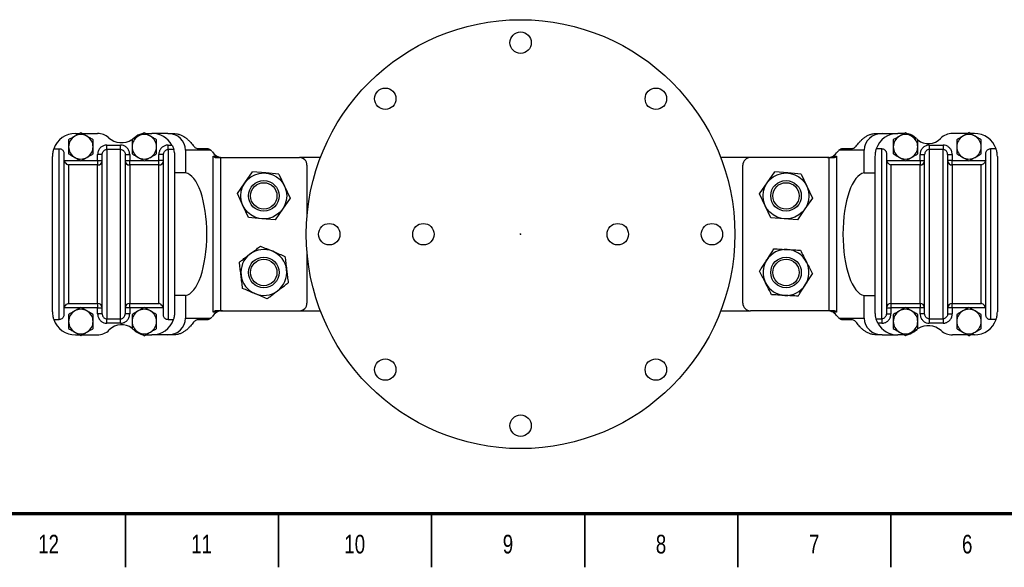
# Model space of a CAD drawing. Header units: millimetres. Extents: x 2 to 838, y 2 to 592.
# Tile 2 of 9: x 236 to 558, y 2 to 181. Entities that reach past the tile are written whole.
import ezdxf

# ---------------------------------------------------------------- set-up
doc = ezdxf.new("R2010")
doc.units = ezdxf.units.MM
doc.header["$PDSIZE"] = -1
doc.styles.add('SLDTEXTSTYLE0', font='TXT', dxfattribs={"width": 0.75})

msp = doc.modelspace()

# ---------------------------------------------------------------- linework, layer by layer
at = {"color": 7, "linetype": 'Continuous', "lineweight": 25}
for p, q in [((254.14, 144.12), (255.49, 144.12)), ((256.35, 144.12), (261.35, 144.12)), ((273.42, 142.72), (272.82, 142.25)), ((277.08, 144.12), (279.14, 144.12)), ((284.29, 144.12), (279.14, 144.12)), ((284.29, 144.12), (286.11, 144.12)), ((515.83, 144.12), (517.65, 144.12)), ((517.65, 144.12), (522.8, 144.12)), ((524.8, 144.12), (522.8, 144.12)), ((545.59, 144.12), (540.66, 144.12)), ((547.8, 144.12), (546.45, 144.12)), ((247.07, 139.12), (248.89, 139.12)), ((248.89, 83.35), (248.89, 139.12)), ((264.39, 138.85), (264.39, 140.31)), ((264.39, 140.31), (268.89, 140.31)), ((264.39, 138.85), (264.39, 83.61)), ((268.89, 138.85), (264.39, 138.85)), ((268.89, 138.85), (268.89, 140.31)), ((268.89, 83.61), (268.89, 138.85)), ((284.39, 138.85), (284.39, 140.31)), ((284.39, 140.31), (285.67, 140.31)), ((284.39, 138.85), (284.39, 83.35)), ((286.3, 138.85), (284.39, 138.85)), ((290.14, 138.62), (290.14, 131.23)), ((298.4, 138.62), (290.14, 138.62)), ((293.91, 139.23), (297.08, 139.23)), ((511.8, 138.62), (503.54, 138.62)), ((504.86, 139.23), (508.03, 139.23)), ((511.8, 131.23), (511.8, 138.62)), ((517.55, 139.12), (515.73, 139.12)), ((517.55, 83.61), (517.55, 139.12)), ((533.05, 140.31), (533.05, 138.85)), ((533.05, 140.31), (537.55, 140.31)), ((537.55, 138.85), (533.05, 138.85)), ((533.05, 138.85), (533.05, 83.61)), ((537.55, 140.31), (537.55, 138.85)), ((537.55, 83.61), (537.55, 138.85)), ((553.05, 139.12), (553.05, 83.35)), ((554.87, 139.12), (553.05, 139.12)), ((246.64, 85.85), (246.64, 136.62)), ((250.39, 137.58), (250.39, 84.88)), ((250.44, 135.25), (255.71, 135.25)), ((256.12, 135.25), (261.39, 135.25)), ((262.89, 137.2), (261.39, 137.2)), ((261.39, 135.25), (261.39, 137.2)), ((261.39, 135.25), (262.89, 135.25)), ((261.39, 135.25), (261.39, 133.82)), ((262.89, 85.27), (262.89, 137.2)), ((270.39, 137.2), (270.39, 85.27)), ((270.39, 137.2), (271.89, 137.2)), ((270.39, 135.25), (271.89, 135.25)), ((271.89, 137.2), (271.89, 135.25)), ((271.89, 133.82), (271.89, 135.25)), ((271.89, 135.25), (276.43, 135.25)), ((276.84, 135.25), (281.39, 135.25)), ((282.89, 137.2), (281.39, 137.2)), ((281.39, 135.25), (281.39, 137.2)), ((281.39, 133.82), (281.39, 135.25)), ((282.89, 135.25), (281.39, 135.25)), ((282.89, 84.88), (282.89, 137.2)), ((286.64, 85.85), (286.64, 136.62)), ((299.19, 136.73), (300.3, 136.73)), ((299.19, 85.73), (299.19, 136.73)), ((300.17, 136.23), (301.54, 136.23)), ((301.54, 136.23), (301.54, 86.23)), ((301.54, 136.23), (327.29, 136.23)), ((500.4, 136.23), (474.65, 136.23)), ((500.4, 86.23), (500.4, 136.23)), ((500.4, 136.23), (501.77, 136.23)), ((501.64, 136.73), (502.75, 136.73)), ((502.75, 136.73), (502.75, 85.73)), ((515.3, 136.62), (515.3, 85.85)), ((519.05, 137.58), (519.05, 85.27)), ((519.11, 135.25), (525.1, 135.25)), ((525.51, 135.25), (530.05, 135.25)), ((530.05, 137.2), (531.55, 137.2)), ((530.05, 135.25), (530.05, 137.2)), ((530.05, 135.25), (531.55, 135.25)), ((530.05, 135.25), (530.05, 133.82)), ((531.55, 85.27), (531.55, 137.2)), ((539.05, 137.2), (539.05, 85.27)), ((539.05, 137.2), (540.55, 137.2)), ((540.55, 135.25), (539.05, 135.25)), ((540.55, 137.2), (540.55, 135.25)), ((540.55, 133.82), (540.55, 135.25)), ((540.55, 135.25), (545.82, 135.25)), ((546.23, 135.25), (551.5, 135.25)), ((551.55, 84.88), (551.55, 137.58)), ((555.3, 136.62), (555.3, 85.85)), ((251.89, 133.82), (251.89, 88.65)), ((261.39, 133.82), (251.89, 133.82)), ((261.39, 88.65), (261.39, 133.82)), ((271.89, 133.82), (271.89, 88.65)), ((281.39, 133.82), (271.89, 133.82)), ((281.39, 88.65), (281.39, 133.82)), ((329.79, 133.73), (329.79, 116.9)), ((472.15, 88.73), (472.15, 133.73)), ((520.55, 133.82), (520.55, 88.65)), ((530.05, 133.82), (520.55, 133.82)), ((530.05, 88.65), (530.05, 133.82)), ((540.55, 133.82), (540.55, 88.65)), ((550.05, 133.82), (540.55, 133.82)), ((550.05, 88.65), (550.05, 133.82)), ((290.14, 131.23), (286.64, 131.23)), ((309.53, 128.03), (312.01, 131.58)), ((316.33, 131.2), (312.01, 131.58)), ((320.64, 130.83), (316.33, 131.2)), ((320.64, 130.83), (322.47, 126.91)), ((480.09, 128), (482.56, 131.56)), ((486.87, 131.21), (482.56, 131.56)), ((491.19, 130.85), (486.87, 131.21)), ((491.19, 130.85), (493.04, 126.94)), ((511.8, 131.23), (515.3, 131.23)), ((307.05, 124.48), (309.53, 128.03)), ((322.47, 126.91), (324.31, 122.98)), ((477.63, 124.44), (480.09, 128)), ((493.04, 126.94), (494.89, 123.02)), ((308.88, 120.56), (307.05, 124.48)), ((324.31, 122.98), (321.83, 119.43)), ((479.48, 120.53), (477.63, 124.44)), ((494.89, 123.02), (492.43, 119.46)), ((310.72, 116.63), (308.88, 120.56)), ((321.83, 119.43), (319.34, 115.89)), ((481.33, 116.61), (479.48, 120.53)), ((492.43, 119.46), (489.96, 115.9)), ((315.03, 116.26), (310.72, 116.63)), ((319.34, 115.89), (315.03, 116.26)), ((485.65, 116.26), (481.33, 116.61)), ((489.96, 115.9), (485.65, 116.26)), ((329.79, 105.57), (329.79, 88.73)), ((290.14, 91.23), (286.64, 91.23)), ((290.14, 91.23), (290.14, 83.85)), ((511.8, 83.85), (511.8, 91.23)), ((511.8, 91.23), (515.3, 91.23)), ((255.71, 87.22), (250.44, 87.22)), ((251.89, 88.65), (261.39, 88.65)), ((261.39, 87.22), (256.12, 87.22)), ((261.39, 88.65), (261.39, 87.22)), ((261.39, 85.27), (261.39, 87.22)), ((261.39, 87.22), (262.89, 87.22)), ((271.89, 87.22), (270.39, 87.22)), ((271.89, 88.65), (281.39, 88.65)), ((271.89, 87.22), (271.89, 88.65)), ((271.89, 87.22), (271.89, 85.27)), ((276.43, 87.22), (271.89, 87.22)), ((282.83, 87.22), (276.84, 87.22)), ((519.05, 87.22), (520.55, 87.22)), ((520.55, 88.65), (530.05, 88.65)), ((520.55, 88.65), (520.55, 87.22)), ((520.55, 87.22), (520.55, 85.27)), ((525.1, 87.22), (520.55, 87.22)), ((530.05, 87.22), (525.51, 87.22)), ((530.05, 88.65), (530.05, 87.22)), ((530.05, 85.27), (530.05, 87.22)), ((531.55, 87.22), (530.05, 87.22)), ((540.55, 87.22), (539.05, 87.22)), ((540.55, 88.65), (550.05, 88.65)), ((540.55, 87.22), (540.55, 88.65)), ((540.55, 87.22), (540.55, 85.27)), ((545.82, 87.22), (540.55, 87.22)), ((551.5, 87.22), (546.23, 87.22)), ((262.89, 85.27), (261.39, 85.27)), ((271.89, 85.27), (270.39, 85.27)), ((290.14, 83.85), (298.4, 83.85)), ((300.3, 85.73), (299.19, 85.73)), ((301.54, 86.23), (300.17, 86.23)), ((301.54, 86.23), (327.29, 86.23)), ((500.4, 86.23), (474.65, 86.23)), ((501.77, 86.23), (500.4, 86.23)), ((502.75, 85.73), (501.64, 85.73)), ((503.54, 83.85), (511.8, 83.85)), ((519.05, 85.27), (520.55, 85.27)), ((531.55, 85.27), (530.05, 85.27)), ((539.05, 85.27), (540.55, 85.27)), ((247.07, 83.35), (248.89, 83.35)), ((264.39, 83.61), (268.89, 83.61)), ((264.39, 82.16), (264.39, 83.61)), ((268.89, 82.16), (264.39, 82.16)), ((268.89, 82.16), (268.89, 83.61)), ((284.39, 83.35), (286.21, 83.35)), ((297.08, 83.23), (293.91, 83.23)), ((508.03, 83.23), (504.86, 83.23)), ((515.64, 83.61), (517.55, 83.61)), ((517.55, 82.16), (516.27, 82.16)), ((517.55, 83.61), (517.55, 82.16)), ((533.05, 83.61), (537.55, 83.61)), ((533.05, 83.61), (533.05, 82.16)), ((537.55, 82.16), (533.05, 82.16)), ((537.55, 83.61), (537.55, 82.16)), ((554.87, 83.35), (553.05, 83.35)), ((254.14, 78.35), (255.49, 78.35)), ((256.35, 78.35), (261.28, 78.35)), ((277.14, 78.35), (279.14, 78.35)), ((284.29, 78.35), (279.14, 78.35)), ((286.11, 78.35), (284.29, 78.35)), ((517.65, 78.35), (515.83, 78.35)), ((517.65, 78.35), (522.8, 78.35)), ((524.86, 78.35), (522.8, 78.35)), ((528.52, 79.74), (529.05, 80.16)), ((545.59, 78.35), (540.59, 78.35)), ((547.8, 78.35), (546.45, 78.35))]:
    msp.add_line(p, q, dxfattribs=at)
at = {"color": 7, "linetype": 'Continuous'}
for q in [(399.26, 111.23), (399.56, 111.38)]:
    msp.add_line((399.56, 111.23), q, dxfattribs=at)
at = {"color": 7, "linetype": 'Continuous', "lineweight": 70}
msp.add_line((821, 20), (20, 20), dxfattribs=at)
at = {"color": 7, "linetype": 'Continuous', "lineweight": 35}
for p, q in [((270.5, 20), (270.5, 2.5)), ((320.5, 20), (320.5, 2.5)), ((370.5, 20), (370.5, 2.5)), ((420.5, 2.5), (420.5, 20)), ((420.5, 20), (420.5, 2.5)), ((470.5, 20), (470.5, 2.5)), ((520.5, 20), (520.5, 2.5))]:
    msp.add_line(p, q, dxfattribs=at)
at = {"color": 7, "linetype": 'Continuous', "lineweight": 25}
for centre, radius in [((399.56, 111.23), 70), ((399.56, 173.73), 3.5), ((355.36, 155.43), 3.5), ((443.75, 155.43), 3.5), ((315.68, 123.73), 7.5), ((315.68, 123.73), 5), ((486.26, 123.73), 7.5), ((486.26, 123.73), 5), ((315.68, 123.73), 4.31), ((486.26, 123.73), 4.31), ((337.06, 111.23), 3.5), ((367.81, 111.23), 3.5), ((431.31, 111.23), 3.5), ((462.06, 111.23), 3.5), ((315.68, 98.73), 5), ((315.68, 98.73), 4.31), ((486.26, 98.73), 5), ((486.26, 98.73), 4.31), ((355.36, 67.04), 3.5), ((443.75, 67.04), 3.5), ((399.56, 48.73), 3.5)]:
    msp.add_circle(centre, radius, dxfattribs=at)
for centre, radius, start, end in [((254.14, 136.62), 7.5, 90, 160.5288), ((255.92, 139.75), 4, 120, 180), ((255.92, 139.75), 4, 60, 120), ((255.92, 139.75), 4, 0, 60), ((261.35, 138.62), 5.5, 48.2752, 90), ((269.21, 147.44), 6.32, 228.2752, 302.4001), ((276.64, 139.75), 4, 120, 180), ((277.08, 138.62), 5.5, 103.4509, 131.7248), ((276.64, 139.75), 4, 60, 120), ((276.64, 139.75), 4, 0, 60), ((279.14, 136.62), 7.5, 29.4402, 90), ((522.8, 136.62), 7.5, 90, 160.5288), ((525.3, 139.75), 4, 120, 180), ((525.3, 139.75), 4, 60, 120), ((524.8, 138.62), 5.5, 44.504, 75.5243), ((525.3, 139.75), 4, 0, 60), ((532.73, 146.41), 5.62, 232.0386, 315.496), ((540.66, 138.62), 5.5, 90, 135.496), ((546.02, 139.75), 4, 120, 180), ((546.02, 139.75), 4, 60, 120), ((547.8, 136.62), 7.5, 19.4712, 90), ((546.02, 139.75), 4, 0, 60), ((255.92, 139.75), 4, 180, 240), ((255.92, 139.75), 4, 300, 0), ((276.64, 139.75), 4, 180, 240), ((276.64, 139.75), 4, 300, 0), ((525.3, 139.75), 4, 180, 240), ((525.3, 139.75), 4, 300, 0), ((546.02, 139.75), 4, 180, 240), ((546.02, 139.75), 4, 300, 0), ((255.92, 139.75), 4, 240, 300), ((261.42, 135.28), 1.47, 268.6986, 358.6366), ((271.86, 135.28), 1.47, 181.3634, 271.3014), ((276.64, 139.75), 4, 240, 300), ((281.42, 135.28), 1.47, 268.6986, 358.6366), ((327.29, 133.73), 2.5, 0, 90), ((474.65, 133.73), 2.5, 90, 180), ((525.3, 139.75), 4, 240, 300), ((530.08, 135.28), 1.47, 268.6986, 358.6366), ((540.52, 135.28), 1.47, 181.3634, 271.3014), ((546.02, 139.75), 4, 240, 300), ((315.68, 98.73), 7.5, 67.1131, 127.1131), ((486.26, 98.73), 7.5, 86.9733, 146.9733), ((486.26, 98.73), 7.5, 26.9733, 86.9733), ((315.68, 98.73), 7.5, 127.1131, 187.1131), ((315.68, 98.73), 7.5, 7.1131, 67.1131), ((486.26, 98.73), 7.5, 146.9733, 206.9733), ((486.26, 98.73), 7.5, 326.9733, 26.9733), ((315.68, 98.73), 7.5, 187.1131, 247.1131), ((315.68, 98.73), 7.5, 307.1131, 7.1131), ((486.26, 98.73), 7.5, 206.9733, 266.9733), ((486.26, 98.73), 7.5, 266.9733, 326.9733), ((315.68, 98.73), 7.5, 247.1131, 307.1131), ((261.42, 87.18), 1.47, 1.3634, 91.3014), ((271.86, 87.18), 1.47, 88.6986, 178.6366), ((327.29, 88.73), 2.5, 270, 0), ((474.65, 88.73), 2.5, 180, 270), ((520.52, 87.18), 1.47, 88.6986, 178.6366), ((530.08, 87.18), 1.47, 1.3634, 91.3014), ((540.52, 87.18), 1.47, 88.6986, 178.6366), ((255.92, 82.72), 4, 120, 180), ((255.92, 82.72), 4, 60, 120), ((255.92, 82.72), 4, 0, 60), ((276.64, 82.72), 4, 120, 180), ((276.64, 82.72), 4, 60, 120), ((276.64, 82.72), 4, 0, 60), ((525.3, 82.72), 4, 120, 180), ((525.3, 82.72), 4, 60, 120), ((525.3, 82.72), 4, 0, 60), ((546.02, 82.72), 4, 120, 180), ((546.02, 82.72), 4, 60, 120), ((546.02, 82.72), 4, 0, 60), ((254.14, 85.85), 7.5, 199.4712, 270), ((255.92, 82.72), 4, 180, 240), ((255.92, 82.72), 4, 300, 0), ((269.21, 76.05), 5.62, 52.0386, 135.496), ((276.64, 82.72), 4, 180, 240), ((276.64, 82.72), 4, 300, 0), ((279.14, 85.85), 7.5, 270, 340.5288), ((522.8, 85.85), 7.5, 209.4402, 270), ((525.3, 82.72), 4, 180, 240), ((525.3, 82.72), 4, 300, 0), ((532.73, 75.03), 6.32, 48.2752, 121.6027), ((546.02, 82.72), 4, 180, 240), ((547.8, 85.85), 7.5, 270, 340.5288), ((546.02, 82.72), 4, 300, 0), ((255.92, 82.72), 4, 240, 300), ((261.28, 83.85), 5.5, 270, 315.496), ((277.14, 83.85), 5.5, 224.504, 255.5243), ((276.64, 82.72), 4, 240, 300), ((525.3, 82.72), 4, 240, 300), ((524.86, 83.85), 5.5, 283.4509, 311.7248), ((540.59, 83.85), 5.5, 228.2752, 270), ((546.02, 82.72), 4, 240, 300)]:
    msp.add_arc(centre, radius, start, end, dxfattribs=at)
for centre, major_axis, ratio, start_param, end_param in [((284.29, 138.62), (-5.85, 0), 0.939693, 3.141593, 4.712389), ((517.65, 138.62), (-5.85, 0), 0.939693, 4.712389, 6.283185), ((297.11, 128.73), (0, 10.5), 0.36397, 5.837757, 5.939745), ((504.83, 128.73), (0, 10.5), 0.36397, 0.34344, 0.445428), ((301.98, 156.71), (0, 20.5), 0.36397, 2.696165, 2.914837), ((499.96, 156.71), (0, 20.5), 0.36397, 3.368348, 3.587021), ((289.78, 111.23), (0, 20.02), 0.36397, 3.191551, 6.233227), ((512.16, 111.23), (0, 20.02), 0.36397, 0.049958, 3.091634), ((284.29, 83.85), (5.85, 0), 0.939693, 4.712389, 6.283185), ((297.11, 93.73), (0, 10.5), 0.36397, 3.485033, 3.587021), ((301.98, 65.76), (0, 20.5), 0.36397, 0.226756, 0.445428), ((499.96, 65.76), (0, 20.5), 0.36397, 5.837757, 6.056429), ((504.83, 93.73), (0, 10.5), 0.36397, 2.696165, 2.798153), ((517.65, 83.85), (5.85, 0), 0.939693, 3.141593, 4.712389)]:
    msp.add_ellipse(centre, major_axis=major_axis, ratio=ratio, start_param=start_param, end_param=end_param, dxfattribs=at)
for points, knots in [([(253.92, 143.21), (253.87, 143.19), (253.51, 142.98), (252.83, 142.59), (252.22, 142.24), (251.92, 142.06)], [0, 0, 0, 0, 0.070086, 0.530782, 1, 1, 1, 1]), ([(251.92, 142.06), (251.92, 141.92), (251.92, 141.16), (251.92, 140.38), (251.92, 139.75)], [0, 0, 0, 0, 0.188696, 1, 1, 1, 1]), ([(255.92, 144.37), (255.59, 144.18), (254.94, 143.8), (254.26, 143.41), (253.92, 143.21)], [0, 0, 0, 0, 0.495458, 1, 1, 1, 1]), ([(257.92, 143.21), (257.87, 143.24), (257.51, 143.45), (256.83, 143.84), (256.22, 144.19), (255.92, 144.37)], [0, 0, 0, 0, 0.070086, 0.530782, 1, 1, 1, 1]), ([(259.92, 142.06), (259.59, 142.25), (258.94, 142.62), (258.26, 143.02), (257.92, 143.21)], [0, 0, 0, 0, 0.495458, 1, 1, 1, 1]), ([(259.92, 139.75), (259.92, 140.38), (259.92, 141.16), (259.92, 141.92), (259.92, 142.06)], [0, 0, 0, 0, 0.811304, 1, 1, 1, 1]), ([(274.64, 143.21), (274.59, 143.19), (274.23, 142.98), (273.56, 142.59), (272.95, 142.24), (272.64, 142.06)], [0, 0, 0, 0, 0.070086, 0.530782, 1, 1, 1, 1]), ([(272.64, 142.06), (272.64, 141.92), (272.64, 141.16), (272.64, 140.38), (272.64, 139.75)], [0, 0, 0, 0, 0.188696, 1, 1, 1, 1]), ([(276.64, 144.37), (276.31, 144.18), (275.66, 143.8), (274.98, 143.41), (274.64, 143.21)], [0, 0, 0, 0, 0.495458, 1, 1, 1, 1]), ([(278.64, 143.21), (278.59, 143.24), (278.23, 143.45), (277.56, 143.84), (276.95, 144.19), (276.64, 144.37)], [0, 0, 0, 0, 0.070086, 0.530782, 1, 1, 1, 1]), ([(280.64, 142.06), (280.31, 142.25), (279.66, 142.62), (278.98, 143.02), (278.64, 143.21)], [0, 0, 0, 0, 0.495458, 1, 1, 1, 1]), ([(280.64, 139.75), (280.64, 140.38), (280.64, 141.16), (280.64, 141.92), (280.64, 142.06)], [0, 0, 0, 0, 0.811304, 1, 1, 1, 1]), ([(286.11, 144.12), (286.46, 144.1), (287.16, 144.07), (288.19, 143.79), (289.17, 143.37), (290.06, 142.8), (290.85, 142.14), (291.53, 141.44), (292.1, 140.77), (292.58, 140.18), (293.01, 139.7), (293.45, 139.32), (293.74, 139.26), (293.91, 139.23)], [0, 0, 0, 0, 0.086999, 0.176552, 0.263541, 0.353013, 0.440478, 0.53059, 0.616135, 0.704131, 0.790272, 0.878822, 1, 1, 1, 1]), ([(508.03, 139.23), (508.15, 139.25), (508.39, 139.28), (508.78, 139.56), (509.2, 139.99), (509.66, 140.55), (510.21, 141.21), (510.85, 141.91), (511.6, 142.58), (512.43, 143.17), (513.37, 143.65), (514.5, 144.03), (515.35, 144.09), (515.83, 144.12)], [0, 0, 0, 0, 0.086999, 0.176552, 0.263541, 0.353013, 0.440478, 0.53059, 0.616135, 0.704131, 0.790272, 0.878822, 1, 1, 1, 1]), ([(523.3, 143.21), (523.25, 143.19), (522.89, 142.98), (522.22, 142.59), (521.61, 142.24), (521.3, 142.06)], [0, 0, 0, 0, 0.070086, 0.530782, 1, 1, 1, 1]), ([(521.3, 142.06), (521.3, 141.92), (521.3, 141.16), (521.3, 140.38), (521.3, 139.75)], [0, 0, 0, 0, 0.188696, 1, 1, 1, 1]), ([(525.3, 144.37), (524.98, 144.18), (524.32, 143.8), (523.64, 143.41), (523.3, 143.21)], [0, 0, 0, 0, 0.495458, 1, 1, 1, 1]), ([(527.3, 143.21), (527.25, 143.24), (526.89, 143.45), (526.22, 143.84), (525.61, 144.19), (525.3, 144.37)], [0, 0, 0, 0, 0.070086, 0.530782, 1, 1, 1, 1]), ([(529.3, 142.06), (528.98, 142.25), (528.32, 142.62), (527.64, 143.02), (527.3, 143.21)], [0, 0, 0, 0, 0.495458, 1, 1, 1, 1]), ([(529.3, 139.75), (529.3, 140.38), (529.3, 141.16), (529.3, 141.92), (529.3, 142.06)], [0, 0, 0, 0, 0.811304, 1, 1, 1, 1]), ([(544.02, 143.21), (543.98, 143.19), (543.62, 142.98), (542.94, 142.59), (542.33, 142.24), (542.02, 142.06)], [0, 0, 0, 0, 0.070086, 0.530782, 1, 1, 1, 1]), ([(542.02, 142.06), (542.02, 141.92), (542.02, 141.16), (542.02, 140.38), (542.02, 139.75)], [0, 0, 0, 0, 0.188696, 1, 1, 1, 1]), ([(546.02, 144.37), (545.7, 144.18), (545.04, 143.8), (544.37, 143.41), (544.02, 143.21)], [0, 0, 0, 0, 0.495458, 1, 1, 1, 1]), ([(548.02, 143.21), (547.98, 143.24), (547.62, 143.45), (546.94, 143.84), (546.33, 144.19), (546.02, 144.37)], [0, 0, 0, 0, 0.070086, 0.530782, 1, 1, 1, 1]), ([(550.02, 142.06), (549.7, 142.25), (549.04, 142.62), (548.37, 143.02), (548.02, 143.21)], [0, 0, 0, 0, 0.495458, 1, 1, 1, 1]), ([(550.02, 139.75), (550.02, 140.38), (550.02, 141.16), (550.02, 141.92), (550.02, 142.06)], [0, 0, 0, 0, 0.811304, 1, 1, 1, 1]), ([(247.07, 139.12), (246.96, 138.82), (246.75, 138.22), (246.68, 137.16), (246.64, 136.62)], [0, 0, 0, 0, 0.495578, 1, 1, 1, 1]), ([(248.89, 139.12), (249.05, 139.1), (249.39, 139.07), (249.83, 138.81), (250.17, 138.44), (250.36, 138), (250.38, 137.71), (250.39, 137.58)], [0, 0, 0, 0, 0.208506, 0.416943, 0.627374, 0.842317, 1, 1, 1, 1]), ([(251.92, 139.75), (251.92, 139.58), (251.92, 138.8), (251.92, 138.04), (251.92, 137.44)], [0, 0, 0, 0, 0.214378, 1, 1, 1, 1]), ([(259.92, 137.44), (259.92, 138.04), (259.92, 138.8), (259.92, 139.58), (259.92, 139.75)], [0, 0, 0, 0, 0.7856225, 1, 1, 1, 1]), ([(264.39, 140.31), (264.2, 140.29), (263.68, 140.26), (262.84, 139.93), (262.04, 139.23), (261.49, 138.28), (261.42, 137.56), (261.39, 137.2)], [0, 0, 0, 0, 0.1170002, 0.3294906, 0.5496585, 0.7749199, 1, 1, 1, 1]), ([(262.89, 137.2), (262.91, 137.39), (262.94, 137.77), (263.21, 138.28), (263.61, 138.65), (264.03, 138.83), (264.3, 138.85), (264.39, 138.85)], [0, 0, 0, 0, 0.236072, 0.466085, 0.683749, 0.888415, 1, 1, 1, 1]), ([(271.89, 137.2), (271.87, 137.46), (271.83, 138.07), (271.43, 138.95), (270.76, 139.7), (269.88, 140.21), (269.22, 140.27), (268.89, 140.31)], [0, 0, 0, 0, 0.166032, 0.380595, 0.588812, 0.794359, 1, 1, 1, 1]), ([(268.89, 138.85), (269.05, 138.84), (269.39, 138.8), (269.83, 138.53), (270.17, 138.13), (270.36, 137.66), (270.38, 137.34), (270.39, 137.2)], [0, 0, 0, 0, 0.19645, 0.396229, 0.604372, 0.825405, 1, 1, 1, 1]), ([(272.64, 139.75), (272.64, 139.58), (272.64, 138.8), (272.64, 138.04), (272.64, 137.44)], [0, 0, 0, 0, 0.214378, 1, 1, 1, 1]), ([(280.64, 137.44), (280.64, 138.04), (280.64, 138.8), (280.64, 139.58), (280.64, 139.75)], [0, 0, 0, 0, 0.7856225, 1, 1, 1, 1]), ([(284.39, 140.31), (284.2, 140.29), (283.68, 140.26), (282.84, 139.93), (282.04, 139.23), (281.49, 138.28), (281.42, 137.56), (281.39, 137.2)], [0, 0, 0, 0, 0.117, 0.329491, 0.549659, 0.77492, 1, 1, 1, 1]), ([(282.89, 137.2), (282.91, 137.39), (282.94, 137.77), (283.21, 138.28), (283.61, 138.65), (284.03, 138.83), (284.3, 138.85), (284.39, 138.85)], [0, 0, 0, 0, 0.236072, 0.466085, 0.683749, 0.888415, 1, 1, 1, 1]), ([(285.67, 140.31), (285.76, 140.13), (285.95, 139.78), (286.14, 139.31), (286.26, 138.99), (286.29, 138.89), (286.3, 138.85)], [0, 0, 0, 0, 0.28309, 0.567285, 0.824343, 1, 1, 1, 1]), ([(286.64, 136.62), (286.61, 137.07), (286.56, 137.98), (286.39, 138.56), (286.3, 138.85)], [0, 0, 0, 0, 0.496426, 1, 1, 1, 1]), ([(297.08, 139.23), (297.3, 139.21), (297.75, 139.16), (298.18, 138.8), (298.4, 138.62)], [0, 0, 0, 0, 0.493474, 1, 1, 1, 1]), ([(503.54, 138.62), (503.75, 138.8), (504.19, 139.15), (504.64, 139.21), (504.86, 139.23)], [0, 0, 0, 0, 0.493395, 1, 1, 1, 1]), ([(515.73, 139.12), (515.63, 138.82), (515.42, 138.22), (515.34, 137.16), (515.3, 136.62)], [0, 0, 0, 0, 0.495578, 1, 1, 1, 1]), ([(517.55, 139.12), (517.72, 139.1), (518.05, 139.07), (518.49, 138.81), (518.83, 138.44), (519.02, 138), (519.04, 137.71), (519.05, 137.58)], [0, 0, 0, 0, 0.208506, 0.416943, 0.627374, 0.842317, 1, 1, 1, 1]), ([(521.3, 139.75), (521.3, 139.58), (521.3, 138.8), (521.3, 138.04), (521.3, 137.44)], [0, 0, 0, 0, 0.214378, 1, 1, 1, 1]), ([(529.3, 137.44), (529.3, 138.04), (529.3, 138.8), (529.3, 139.58), (529.3, 139.75)], [0, 0, 0, 0, 0.7856225, 1, 1, 1, 1]), ([(533.05, 140.31), (532.86, 140.29), (532.34, 140.26), (531.5, 139.93), (530.7, 139.23), (530.16, 138.28), (530.09, 137.56), (530.05, 137.2)], [0, 0, 0, 0, 0.117, 0.329491, 0.549659, 0.77492, 1, 1, 1, 1]), ([(533.05, 138.85), (532.96, 138.85), (532.69, 138.83), (532.27, 138.65), (531.87, 138.28), (531.6, 137.77), (531.57, 137.39), (531.55, 137.2)], [0, 0, 0, 0, 0.111585, 0.316251, 0.533915, 0.763928, 1, 1, 1, 1]), ([(540.55, 137.2), (540.53, 137.46), (540.49, 138.07), (540.1, 138.95), (539.42, 139.7), (538.54, 140.21), (537.88, 140.27), (537.55, 140.31)], [0, 0, 0, 0, 0.166032, 0.380595, 0.588812, 0.794359, 1, 1, 1, 1]), ([(539.05, 137.2), (539.04, 137.34), (539.02, 137.66), (538.83, 138.13), (538.49, 138.53), (538.05, 138.8), (537.72, 138.84), (537.55, 138.85)], [0, 0, 0, 0, 0.174595, 0.395628, 0.603771, 0.80355, 1, 1, 1, 1]), ([(542.02, 139.75), (542.02, 139.58), (542.02, 138.8), (542.02, 138.04), (542.02, 137.44)], [0, 0, 0, 0, 0.214378, 1, 1, 1, 1]), ([(550.02, 137.44), (550.02, 138.04), (550.02, 138.8), (550.02, 139.58), (550.02, 139.75)], [0, 0, 0, 0, 0.7856225, 1, 1, 1, 1]), ([(551.55, 137.58), (551.57, 137.76), (551.6, 138.11), (551.87, 138.58), (552.26, 138.92), (552.68, 139.1), (552.95, 139.11), (553.05, 139.12)], [0, 0, 0, 0, 0.221393, 0.442887, 0.661484, 0.875028, 1, 1, 1, 1]), ([(555.3, 136.62), (555.26, 137.15), (555.19, 138.21), (554.98, 138.81), (554.87, 139.12)], [0, 0, 0, 0, 0.495195, 1, 1, 1, 1]), ([(250.44, 135.25), (250.5, 135.09), (250.63, 134.75), (251.02, 134.28), (251.46, 133.97), (251.78, 133.85), (251.89, 133.82), (251.89, 133.82)], [0, 0, 0, 0, 0.202771, 0.45439, 0.80763, 0.997724, 1, 1, 1, 1]), ([(251.92, 137.44), (252.24, 137.25), (252.9, 136.87), (253.57, 136.48), (253.92, 136.28)], [0, 0, 0, 0, 0.495458, 1, 1, 1, 1]), ([(253.92, 136.28), (253.96, 136.26), (254.32, 136.05), (255, 135.66), (255.61, 135.31), (255.92, 135.13)], [0, 0, 0, 0, 0.070086, 0.530782, 1, 1, 1, 1]), ([(255.92, 135.13), (256.24, 135.32), (256.9, 135.7), (257.57, 136.09), (257.92, 136.28)], [0, 0, 0, 0, 0.495458, 1, 1, 1, 1]), ([(257.92, 136.28), (257.96, 136.31), (258.32, 136.52), (259, 136.91), (259.61, 137.26), (259.92, 137.44)], [0, 0, 0, 0, 0.070086, 0.530782, 1, 1, 1, 1]), ([(272.64, 137.44), (272.96, 137.25), (273.62, 136.87), (274.3, 136.48), (274.64, 136.28)], [0, 0, 0, 0, 0.495458, 1, 1, 1, 1]), ([(274.64, 136.28), (274.69, 136.26), (275.04, 136.05), (275.72, 135.66), (276.33, 135.31), (276.64, 135.13)], [0, 0, 0, 0, 0.070086, 0.530782, 1, 1, 1, 1]), ([(276.64, 135.13), (276.96, 135.32), (277.62, 135.7), (278.3, 136.09), (278.64, 136.28)], [0, 0, 0, 0, 0.495458, 1, 1, 1, 1]), ([(278.64, 136.28), (278.69, 136.31), (279.04, 136.52), (279.72, 136.91), (280.33, 137.26), (280.64, 137.44)], [0, 0, 0, 0, 0.070086, 0.530782, 1, 1, 1, 1]), ([(299.19, 136.73), (299.19, 136.73), (299.24, 136.67), (299.4, 136.51), (299.72, 136.29), (300.05, 136.25), (300.17, 136.23)], [0, 0, 0, 0, 0.004182, 0.269942, 0.722842, 1, 1, 1, 1]), ([(300.3, 136.73), (300.42, 136.67), (300.67, 136.53), (301.08, 136.4), (301.42, 136.32), (301.66, 136.28), (301.82, 136.26), (301.92, 136.25), (302, 136.24), (302.04, 136.24), (302.08, 136.23), (302.11, 136.23), (302.13, 136.23), (302.14, 136.23), (302.14, 136.23)], [0, 0, 0, 0, 0.244083, 0.512093, 0.689783, 0.804391, 0.877355, 0.923571, 0.952815, 0.971346, 0.983138, 0.995001, 0.998568, 1, 1, 1, 1]), ([(334.19, 136.23), (334.05, 136.23), (332.39, 136.23), (330.11, 136.23), (327.98, 136.23), (327.38, 136.23)], [0, 0, 0, 0, 0.063466, 0.733897, 1, 1, 1, 1]), ([(474.56, 136.23), (474.52, 136.23), (473.68, 136.23), (472.04, 136.23), (469.64, 136.23), (467.19, 136.23), (465.66, 136.23), (464.88, 136.23)], [0, 0, 0, 0, 0.013949, 0.254562, 0.495336, 0.742644, 1, 1, 1, 1]), ([(499.8, 136.23), (499.8, 136.23), (499.82, 136.23), (499.87, 136.23), (500, 136.24), (500.45, 136.29), (501.06, 136.43), (501.48, 136.65), (501.64, 136.73)], [0, 0, 0, 0, 0.003693, 0.011652, 0.043281, 0.168601, 0.669301, 1, 1, 1, 1]), ([(501.77, 136.23), (501.89, 136.25), (502.22, 136.29), (502.54, 136.51), (502.7, 136.67), (502.75, 136.73), (502.75, 136.73)], [0, 0, 0, 0, 0.277158, 0.730058, 0.995818, 1, 1, 1, 1]), ([(519.11, 135.25), (519.16, 135.09), (519.29, 134.75), (519.68, 134.28), (520.12, 133.97), (520.44, 133.85), (520.55, 133.82), (520.55, 133.82)], [0, 0, 0, 0, 0.202771, 0.45439, 0.80763, 0.997724, 1, 1, 1, 1]), ([(521.3, 137.44), (521.63, 137.25), (522.28, 136.87), (522.96, 136.48), (523.3, 136.28)], [0, 0, 0, 0, 0.495458, 1, 1, 1, 1]), ([(523.3, 136.28), (523.35, 136.26), (523.71, 136.05), (524.38, 135.66), (524.99, 135.31), (525.3, 135.13)], [0, 0, 0, 0, 0.070086, 0.530782, 1, 1, 1, 1]), ([(525.3, 135.13), (525.63, 135.32), (526.28, 135.7), (526.96, 136.09), (527.3, 136.28)], [0, 0, 0, 0, 0.495458, 1, 1, 1, 1]), ([(527.3, 136.28), (527.35, 136.31), (527.71, 136.52), (528.38, 136.91), (528.99, 137.26), (529.3, 137.44)], [0, 0, 0, 0, 0.070086, 0.530782, 1, 1, 1, 1]), ([(542.02, 137.44), (542.35, 137.25), (543, 136.87), (543.68, 136.48), (544.02, 136.28)], [0, 0, 0, 0, 0.495458, 1, 1, 1, 1]), ([(544.02, 136.28), (544.07, 136.26), (544.43, 136.05), (545.11, 135.66), (545.72, 135.31), (546.02, 135.13)], [0, 0, 0, 0, 0.070086, 0.530782, 1, 1, 1, 1]), ([(546.02, 135.13), (546.35, 135.32), (547, 135.7), (547.68, 136.09), (548.02, 136.28)], [0, 0, 0, 0, 0.495458, 1, 1, 1, 1]), ([(548.02, 136.28), (548.07, 136.31), (548.43, 136.52), (549.11, 136.91), (549.72, 137.26), (550.02, 137.44)], [0, 0, 0, 0, 0.070086, 0.530782, 1, 1, 1, 1]), ([(551.5, 135.25), (551.44, 135.09), (551.31, 134.75), (550.92, 134.28), (550.48, 133.97), (550.16, 133.85), (550.05, 133.82), (550.05, 133.82)], [0, 0, 0, 0, 0.202771, 0.45439, 0.80763, 0.997724, 1, 1, 1, 1]), ([(311.15, 104.71), (311.47, 104.95), (312.21, 105.51), (313.37, 106.39), (314.19, 107.01), (314.61, 107.33)], [0, 0, 0, 0, 0.268407, 0.632373, 1, 1, 1, 1]), ([(314.61, 107.33), (315.25, 107.05), (316.56, 106.5), (317.91, 105.93), (318.6, 105.64)], [0, 0, 0, 0, 0.495458, 1, 1, 1, 1]), ([(479.97, 102.82), (480.19, 103.15), (480.69, 103.93), (481.48, 105.14), (482.05, 106.01), (482.33, 106.45)], [0, 0, 0, 0, 0.268407, 0.632373, 1, 1, 1, 1]), ([(482.33, 106.45), (483.03, 106.41), (484.45, 106.34), (485.92, 106.26), (486.66, 106.22)], [0, 0, 0, 0, 0.495458, 1, 1, 1, 1]), ([(486.66, 106.22), (486.76, 106.22), (487.54, 106.18), (489, 106.1), (490.32, 106.03), (490.98, 105.99)], [0, 0, 0, 0, 0.070104, 0.530791, 1, 1, 1, 1]), ([(307.7, 102.1), (307.99, 102.32), (308.7, 102.85), (309.85, 103.73), (310.72, 104.38), (311.15, 104.71)], [0, 0, 0, 0, 0.257243, 0.62638, 1, 1, 1, 1]), ([(318.6, 105.64), (318.69, 105.6), (319.41, 105.3), (320.76, 104.73), (321.97, 104.22), (322.59, 103.96)], [0, 0, 0, 0, 0.070104, 0.530791, 1, 1, 1, 1]), ([(322.59, 103.96), (322.67, 103.26), (322.85, 101.85), (323.03, 100.4), (323.12, 99.66)], [0, 0, 0, 0, 0.495458, 1, 1, 1, 1]), ([(490.98, 105.99), (491.3, 105.37), (491.94, 104.1), (492.61, 102.79), (492.94, 102.13)], [0, 0, 0, 0, 0.495458, 1, 1, 1, 1]), ([(308.24, 97.8), (308.22, 97.91), (308.13, 98.68), (307.95, 100.13), (307.78, 101.44), (307.7, 102.1)], [0, 0, 0, 0, 0.070104, 0.530791, 1, 1, 1, 1]), ([(477.61, 99.19), (477.81, 99.49), (478.29, 100.24), (479.08, 101.45), (479.67, 102.36), (479.97, 102.82)], [0, 0, 0, 0, 0.257243, 0.62638, 1, 1, 1, 1]), ([(492.94, 102.13), (492.99, 102.04), (493.34, 101.35), (494.01, 100.04), (494.61, 98.87), (494.91, 98.27)], [0, 0, 0, 0, 0.070104, 0.530791, 1, 1, 1, 1]), ([(308.77, 93.51), (308.69, 94.2), (308.51, 95.61), (308.33, 97.07), (308.24, 97.8)], [0, 0, 0, 0, 0.495458, 1, 1, 1, 1]), ([(323.12, 99.66), (323.13, 99.56), (323.23, 98.79), (323.41, 97.33), (323.58, 96.02), (323.66, 95.36)], [0, 0, 0, 0, 0.070104, 0.530791, 1, 1, 1, 1]), ([(479.58, 95.33), (479.53, 95.42), (479.18, 96.11), (478.51, 97.42), (477.91, 98.6), (477.61, 99.19)], [0, 0, 0, 0, 0.070104, 0.530791, 1, 1, 1, 1]), ([(492.55, 94.64), (492.76, 94.97), (493.27, 95.75), (494.06, 96.97), (494.63, 97.84), (494.91, 98.27)], [0, 0, 0, 0, 0.268407, 0.632373, 1, 1, 1, 1]), ([(312.76, 91.82), (312.67, 91.86), (311.95, 92.16), (310.6, 92.73), (309.39, 93.25), (308.77, 93.51)], [0, 0, 0, 0, 0.070104, 0.530791, 1, 1, 1, 1]), ([(320.2, 92.75), (320.52, 92.99), (321.26, 93.55), (322.42, 94.42), (323.24, 95.05), (323.66, 95.36)], [0, 0, 0, 0, 0.268407, 0.632373, 1, 1, 1, 1]), ([(481.54, 91.47), (481.22, 92.1), (480.58, 93.36), (479.91, 94.67), (479.58, 95.33)], [0, 0, 0, 0, 0.495458, 1, 1, 1, 1]), ([(490.19, 91.01), (490.39, 91.32), (490.87, 92.06), (491.66, 93.27), (492.25, 94.19), (492.55, 94.64)], [0, 0, 0, 0, 0.257243, 0.62638, 1, 1, 1, 1]), ([(316.75, 90.14), (316.1, 90.41), (314.8, 90.96), (313.44, 91.53), (312.76, 91.82)], [0, 0, 0, 0, 0.495458, 1, 1, 1, 1]), ([(316.75, 90.14), (317.04, 90.36), (317.75, 90.89), (318.9, 91.76), (319.77, 92.42), (320.2, 92.75)], [0, 0, 0, 0, 0.257243, 0.62638, 1, 1, 1, 1]), ([(485.86, 91.24), (485.76, 91.25), (484.99, 91.29), (483.52, 91.37), (482.21, 91.44), (481.54, 91.47)], [0, 0, 0, 0, 0.070104, 0.530791, 1, 1, 1, 1]), ([(490.19, 91.01), (489.49, 91.05), (488.07, 91.13), (486.6, 91.2), (485.86, 91.24)], [0, 0, 0, 0, 0.495458, 1, 1, 1, 1]), ([(250.44, 87.22), (250.5, 87.37), (250.63, 87.71), (251.02, 88.18), (251.46, 88.49), (251.78, 88.61), (251.89, 88.65), (251.89, 88.65)], [0, 0, 0, 0, 0.202771, 0.45439, 0.80763, 0.997724, 1, 1, 1, 1]), ([(255.92, 87.33), (255.59, 87.15), (254.94, 86.77), (254.26, 86.38), (253.92, 86.18)], [0, 0, 0, 0, 0.495458, 1, 1, 1, 1]), ([(257.92, 86.18), (257.87, 86.21), (257.51, 86.41), (256.83, 86.81), (256.22, 87.16), (255.92, 87.33)], [0, 0, 0, 0, 0.070086, 0.530782, 1, 1, 1, 1]), ([(276.64, 87.33), (276.31, 87.15), (275.66, 86.77), (274.98, 86.38), (274.64, 86.18)], [0, 0, 0, 0, 0.495458, 1, 1, 1, 1]), ([(278.64, 86.18), (278.59, 86.21), (278.23, 86.41), (277.56, 86.81), (276.95, 87.16), (276.64, 87.33)], [0, 0, 0, 0, 0.070086, 0.530782, 1, 1, 1, 1]), ([(282.83, 87.22), (282.78, 87.37), (282.65, 87.71), (282.26, 88.18), (281.82, 88.49), (281.5, 88.61), (281.39, 88.65), (281.39, 88.65)], [0, 0, 0, 0, 0.202771, 0.45439, 0.80763, 0.997724, 1, 1, 1, 1]), ([(525.3, 87.33), (524.98, 87.15), (524.32, 86.77), (523.64, 86.38), (523.3, 86.18)], [0, 0, 0, 0, 0.495458, 1, 1, 1, 1]), ([(527.3, 86.18), (527.25, 86.21), (526.89, 86.41), (526.22, 86.81), (525.61, 87.16), (525.3, 87.33)], [0, 0, 0, 0, 0.070086, 0.530782, 1, 1, 1, 1]), ([(546.02, 87.33), (545.7, 87.15), (545.04, 86.77), (544.37, 86.38), (544.02, 86.18)], [0, 0, 0, 0, 0.495458, 1, 1, 1, 1]), ([(548.02, 86.18), (547.98, 86.21), (547.62, 86.41), (546.94, 86.81), (546.33, 87.16), (546.02, 87.33)], [0, 0, 0, 0, 0.070086, 0.530782, 1, 1, 1, 1]), ([(551.5, 87.22), (551.44, 87.37), (551.31, 87.71), (550.92, 88.18), (550.48, 88.49), (550.16, 88.61), (550.05, 88.65), (550.05, 88.65)], [0, 0, 0, 0, 0.202771, 0.45439, 0.80763, 0.997724, 1, 1, 1, 1]), ([(246.64, 85.85), (246.68, 85.32), (246.75, 84.25), (246.96, 83.65), (247.07, 83.35)], [0, 0, 0, 0, 0.495195, 1, 1, 1, 1]), ([(250.39, 84.88), (250.37, 84.71), (250.34, 84.35), (250.07, 83.89), (249.68, 83.54), (249.26, 83.37), (248.99, 83.35), (248.89, 83.35)], [0, 0, 0, 0, 0.221393, 0.442887, 0.661484, 0.875028, 1, 1, 1, 1]), ([(253.92, 86.18), (253.87, 86.15), (253.51, 85.95), (252.83, 85.55), (252.22, 85.2), (251.92, 85.03)], [0, 0, 0, 0, 0.070086, 0.530782, 1, 1, 1, 1]), ([(251.92, 85.03), (251.92, 84.88), (251.92, 84.13), (251.92, 83.35), (251.92, 82.72)], [0, 0, 0, 0, 0.1886965, 1, 1, 1, 1]), ([(259.92, 85.03), (259.59, 85.21), (258.94, 85.59), (258.26, 85.98), (257.92, 86.18)], [0, 0, 0, 0, 0.495458, 1, 1, 1, 1]), ([(259.92, 82.72), (259.92, 83.35), (259.92, 84.13), (259.92, 84.88), (259.92, 85.03)], [0, 0, 0, 0, 0.811304, 1, 1, 1, 1]), ([(261.39, 85.27), (261.41, 85), (261.45, 84.4), (261.84, 83.52), (262.52, 82.76), (263.4, 82.26), (264.06, 82.19), (264.39, 82.16)], [0, 0, 0, 0, 0.1660325, 0.3805954, 0.5888122, 0.7943595, 1, 1, 1, 1]), ([(262.89, 85.27), (262.9, 85.13), (262.92, 84.8), (263.11, 84.34), (263.45, 83.94), (263.89, 83.66), (264.22, 83.63), (264.39, 83.61)], [0, 0, 0, 0, 0.174595, 0.395628, 0.603771, 0.80355, 1, 1, 1, 1]), ([(268.89, 83.61), (268.98, 83.62), (269.25, 83.63), (269.67, 83.81), (270.07, 84.19), (270.34, 84.7), (270.37, 85.08), (270.39, 85.27)], [0, 0, 0, 0, 0.111585, 0.316251, 0.533915, 0.763928, 1, 1, 1, 1]), ([(268.89, 82.16), (269.08, 82.17), (269.6, 82.2), (270.44, 82.53), (271.24, 83.23), (271.78, 84.19), (271.85, 84.91), (271.89, 85.27)], [0, 0, 0, 0, 0.117, 0.329491, 0.549659, 0.77492, 1, 1, 1, 1]), ([(274.64, 86.18), (274.59, 86.15), (274.23, 85.95), (273.56, 85.55), (272.95, 85.2), (272.64, 85.03)], [0, 0, 0, 0, 0.070086, 0.530782, 1, 1, 1, 1]), ([(272.64, 85.03), (272.64, 84.88), (272.64, 84.13), (272.64, 83.35), (272.64, 82.72)], [0, 0, 0, 0, 0.1886965, 1, 1, 1, 1]), ([(280.64, 85.03), (280.31, 85.21), (279.66, 85.59), (278.98, 85.98), (278.64, 86.18)], [0, 0, 0, 0, 0.495458, 1, 1, 1, 1]), ([(280.64, 82.72), (280.64, 83.35), (280.64, 84.13), (280.64, 84.88), (280.64, 85.03)], [0, 0, 0, 0, 0.811304, 1, 1, 1, 1]), ([(284.39, 83.35), (284.22, 83.36), (283.89, 83.39), (283.45, 83.65), (283.11, 84.03), (282.92, 84.46), (282.9, 84.76), (282.89, 84.88)], [0, 0, 0, 0, 0.208506, 0.416943, 0.627374, 0.842317, 1, 1, 1, 1]), ([(286.21, 83.35), (286.31, 83.64), (286.52, 84.25), (286.6, 85.31), (286.64, 85.85)], [0, 0, 0, 0, 0.495578, 1, 1, 1, 1]), ([(298.4, 83.85), (298.19, 83.67), (297.75, 83.31), (297.3, 83.26), (297.08, 83.23)], [0, 0, 0, 0, 0.493395, 1, 1, 1, 1]), ([(300.17, 86.23), (300.05, 86.22), (299.72, 86.18), (299.4, 85.96), (299.24, 85.8), (299.19, 85.73), (299.19, 85.73)], [0, 0, 0, 0, 0.277158, 0.730058, 0.995818, 1, 1, 1, 1]), ([(302.14, 86.23), (302.14, 86.23), (302.12, 86.23), (302.07, 86.23), (301.93, 86.22), (301.49, 86.17), (300.88, 86.04), (300.46, 85.82), (300.3, 85.73)], [0, 0, 0, 0, 0.003693, 0.011652, 0.043281, 0.168601, 0.669301, 1, 1, 1, 1]), ([(327.38, 86.23), (327.52, 86.23), (329.05, 86.23), (331.35, 86.23), (333.49, 86.23), (334.26, 86.23)], [0, 0, 0, 0, 0.064011, 0.663129, 1, 1, 1, 1]), ([(464.85, 86.23), (464.9, 86.23), (465.82, 86.23), (467.76, 86.23), (471.01, 86.23), (473.25, 86.23), (474.56, 86.23)], [0, 0, 0, 0, 0.016881, 0.320971, 0.604435, 1, 1, 1, 1]), ([(501.64, 85.73), (501.52, 85.8), (501.27, 85.94), (500.86, 86.07), (500.52, 86.15), (500.28, 86.19), (500.12, 86.21), (500.02, 86.22), (499.94, 86.22), (499.9, 86.23), (499.86, 86.23), (499.83, 86.23), (499.81, 86.23), (499.8, 86.23), (499.8, 86.23)], [0, 0, 0, 0, 0.244083, 0.512093, 0.689783, 0.804391, 0.877355, 0.923571, 0.952815, 0.971346, 0.983138, 0.995001, 0.998568, 1, 1, 1, 1]), ([(502.75, 85.73), (502.75, 85.73), (502.7, 85.8), (502.54, 85.96), (502.22, 86.18), (501.89, 86.22), (501.77, 86.23)], [0, 0, 0, 0, 0.004182, 0.269942, 0.722842, 1, 1, 1, 1]), ([(504.86, 83.23), (504.64, 83.26), (504.19, 83.31), (503.76, 83.66), (503.54, 83.85)], [0, 0, 0, 0, 0.493474, 1, 1, 1, 1]), ([(515.3, 85.85), (515.33, 85.39), (515.38, 84.49), (515.55, 83.9), (515.64, 83.61)], [0, 0, 0, 0, 0.496426, 1, 1, 1, 1]), ([(519.05, 85.27), (519.03, 85.08), (519, 84.7), (518.73, 84.19), (518.33, 83.81), (517.91, 83.63), (517.64, 83.62), (517.55, 83.61)], [0, 0, 0, 0, 0.236072, 0.466085, 0.683749, 0.888415, 1, 1, 1, 1]), ([(517.55, 82.16), (517.74, 82.17), (518.26, 82.2), (519.1, 82.53), (519.9, 83.23), (520.45, 84.19), (520.52, 84.91), (520.55, 85.27)], [0, 0, 0, 0, 0.117, 0.329491, 0.549659, 0.77492, 1, 1, 1, 1]), ([(523.3, 86.18), (523.25, 86.15), (522.89, 85.95), (522.22, 85.55), (521.61, 85.2), (521.3, 85.03)], [0, 0, 0, 0, 0.070086, 0.530782, 1, 1, 1, 1]), ([(521.3, 85.03), (521.3, 84.88), (521.3, 84.13), (521.3, 83.35), (521.3, 82.72)], [0, 0, 0, 0, 0.1886965, 1, 1, 1, 1]), ([(529.3, 85.03), (528.98, 85.21), (528.32, 85.59), (527.64, 85.98), (527.3, 86.18)], [0, 0, 0, 0, 0.495458, 1, 1, 1, 1]), ([(529.3, 82.72), (529.3, 83.35), (529.3, 84.13), (529.3, 84.88), (529.3, 85.03)], [0, 0, 0, 0, 0.811304, 1, 1, 1, 1]), ([(530.05, 85.27), (530.07, 85), (530.11, 84.4), (530.51, 83.52), (531.18, 82.76), (532.06, 82.26), (532.72, 82.19), (533.05, 82.16)], [0, 0, 0, 0, 0.166032, 0.380595, 0.588812, 0.794359, 1, 1, 1, 1]), ([(533.05, 83.61), (532.89, 83.63), (532.55, 83.66), (532.11, 83.94), (531.77, 84.34), (531.58, 84.8), (531.56, 85.13), (531.55, 85.27)], [0, 0, 0, 0, 0.19645, 0.396229, 0.604372, 0.825405, 1, 1, 1, 1]), ([(539.05, 85.27), (539.03, 85.08), (539, 84.7), (538.73, 84.19), (538.33, 83.81), (537.91, 83.63), (537.64, 83.62), (537.55, 83.61)], [0, 0, 0, 0, 0.236072, 0.466085, 0.683749, 0.888415, 1, 1, 1, 1]), ([(537.55, 82.16), (537.74, 82.17), (538.26, 82.2), (539.1, 82.53), (539.9, 83.23), (540.45, 84.19), (540.52, 84.91), (540.55, 85.27)], [0, 0, 0, 0, 0.117, 0.329491, 0.549659, 0.77492, 1, 1, 1, 1]), ([(544.02, 86.18), (543.98, 86.15), (543.62, 85.95), (542.94, 85.55), (542.33, 85.2), (542.02, 85.03)], [0, 0, 0, 0, 0.070086, 0.530782, 1, 1, 1, 1]), ([(542.02, 85.03), (542.02, 84.88), (542.02, 84.13), (542.02, 83.35), (542.02, 82.72)], [0, 0, 0, 0, 0.1886965, 1, 1, 1, 1]), ([(550.02, 85.03), (549.7, 85.21), (549.04, 85.59), (548.37, 85.98), (548.02, 86.18)], [0, 0, 0, 0, 0.495458, 1, 1, 1, 1]), ([(550.02, 82.72), (550.02, 83.35), (550.02, 84.13), (550.02, 84.88), (550.02, 85.03)], [0, 0, 0, 0, 0.811304, 1, 1, 1, 1]), ([(553.05, 83.35), (552.89, 83.36), (552.55, 83.39), (552.11, 83.65), (551.77, 84.03), (551.58, 84.46), (551.56, 84.76), (551.55, 84.88)], [0, 0, 0, 0, 0.208506, 0.416943, 0.627374, 0.842317, 1, 1, 1, 1]), ([(554.87, 83.35), (554.98, 83.64), (555.19, 84.25), (555.26, 85.31), (555.3, 85.85)], [0, 0, 0, 0, 0.4955783, 1, 1, 1, 1]), ([(251.92, 82.72), (251.92, 82.55), (251.92, 81.77), (251.92, 81), (251.92, 80.41)], [0, 0, 0, 0, 0.214378, 1, 1, 1, 1]), ([(251.92, 80.41), (252.24, 80.22), (252.9, 79.84), (253.57, 79.45), (253.92, 79.25)], [0, 0, 0, 0, 0.495458, 1, 1, 1, 1]), ([(257.92, 79.25), (257.96, 79.28), (258.32, 79.49), (259, 79.88), (259.61, 80.23), (259.92, 80.41)], [0, 0, 0, 0, 0.070086, 0.530782, 1, 1, 1, 1]), ([(259.92, 80.41), (259.92, 81), (259.92, 81.77), (259.92, 82.55), (259.92, 82.72)], [0, 0, 0, 0, 0.785622, 1, 1, 1, 1]), ([(272.64, 82.72), (272.64, 82.55), (272.64, 81.77), (272.64, 81), (272.64, 80.41)], [0, 0, 0, 0, 0.214378, 1, 1, 1, 1]), ([(272.64, 80.41), (272.96, 80.22), (273.62, 79.84), (274.3, 79.45), (274.64, 79.25)], [0, 0, 0, 0, 0.495458, 1, 1, 1, 1]), ([(278.64, 79.25), (278.69, 79.28), (279.04, 79.49), (279.72, 79.88), (280.33, 80.23), (280.64, 80.41)], [0, 0, 0, 0, 0.070086, 0.530782, 1, 1, 1, 1]), ([(280.64, 80.41), (280.64, 81), (280.64, 81.77), (280.64, 82.55), (280.64, 82.72)], [0, 0, 0, 0, 0.785622, 1, 1, 1, 1]), ([(293.91, 83.23), (293.79, 83.22), (293.55, 83.18), (293.16, 82.91), (292.74, 82.48), (292.28, 81.92), (291.73, 81.25), (291.09, 80.56), (290.34, 79.88), (289.51, 79.29), (288.57, 78.82), (287.44, 78.43), (286.59, 78.38), (286.11, 78.35)], [0, 0, 0, 0, 0.086999, 0.176552, 0.263541, 0.353013, 0.440478, 0.53059, 0.616135, 0.704131, 0.790272, 0.878822, 1, 1, 1, 1]), ([(515.83, 78.35), (515.48, 78.36), (514.78, 78.4), (513.75, 78.67), (512.77, 79.1), (511.88, 79.66), (511.09, 80.32), (510.41, 81.02), (509.84, 81.69), (509.36, 82.29), (508.93, 82.76), (508.49, 83.14), (508.2, 83.2), (508.03, 83.23)], [0, 0, 0, 0, 0.086999, 0.176552, 0.263541, 0.353013, 0.440478, 0.53059, 0.616135, 0.704131, 0.790272, 0.878822, 1, 1, 1, 1]), ([(516.27, 82.16), (516.18, 82.33), (515.99, 82.68), (515.79, 83.16), (515.68, 83.48), (515.65, 83.57), (515.64, 83.61)], [0, 0, 0, 0, 0.28309, 0.567285, 0.824343, 1, 1, 1, 1]), ([(521.3, 82.72), (521.3, 82.55), (521.3, 81.77), (521.3, 81), (521.3, 80.41)], [0, 0, 0, 0, 0.214378, 1, 1, 1, 1]), ([(521.3, 80.41), (521.63, 80.22), (522.28, 79.84), (522.96, 79.45), (523.3, 79.25)], [0, 0, 0, 0, 0.495458, 1, 1, 1, 1]), ([(527.3, 79.25), (527.35, 79.28), (527.71, 79.49), (528.38, 79.88), (528.99, 80.23), (529.3, 80.41)], [0, 0, 0, 0, 0.070086, 0.530782, 1, 1, 1, 1]), ([(529.3, 80.41), (529.3, 81), (529.3, 81.77), (529.3, 82.55), (529.3, 82.72)], [0, 0, 0, 0, 0.785622, 1, 1, 1, 1]), ([(542.02, 82.72), (542.02, 82.55), (542.02, 81.77), (542.02, 81), (542.02, 80.41)], [0, 0, 0, 0, 0.214378, 1, 1, 1, 1]), ([(542.02, 80.41), (542.35, 80.22), (543, 79.84), (543.68, 79.45), (544.02, 79.25)], [0, 0, 0, 0, 0.495458, 1, 1, 1, 1]), ([(548.02, 79.25), (548.07, 79.28), (548.43, 79.49), (549.11, 79.88), (549.72, 80.23), (550.02, 80.41)], [0, 0, 0, 0, 0.070086, 0.530782, 1, 1, 1, 1]), ([(550.02, 80.41), (550.02, 81), (550.02, 81.77), (550.02, 82.55), (550.02, 82.72)], [0, 0, 0, 0, 0.785622, 1, 1, 1, 1]), ([(253.92, 79.25), (253.96, 79.22), (254.32, 79.02), (255, 78.63), (255.61, 78.27), (255.92, 78.1)], [0, 0, 0, 0, 0.070086, 0.530782, 1, 1, 1, 1]), ([(255.92, 78.1), (256.24, 78.28), (256.9, 78.66), (257.57, 79.05), (257.92, 79.25)], [0, 0, 0, 0, 0.495458, 1, 1, 1, 1]), ([(274.64, 79.25), (274.69, 79.22), (275.04, 79.02), (275.72, 78.63), (276.33, 78.27), (276.64, 78.1)], [0, 0, 0, 0, 0.070086, 0.530782, 1, 1, 1, 1]), ([(276.64, 78.1), (276.96, 78.28), (277.62, 78.66), (278.3, 79.05), (278.64, 79.25)], [0, 0, 0, 0, 0.495458, 1, 1, 1, 1]), ([(523.3, 79.25), (523.35, 79.22), (523.71, 79.02), (524.38, 78.63), (524.99, 78.27), (525.3, 78.1)], [0, 0, 0, 0, 0.070086, 0.530782, 1, 1, 1, 1]), ([(525.3, 78.1), (525.63, 78.28), (526.28, 78.66), (526.96, 79.05), (527.3, 79.25)], [0, 0, 0, 0, 0.495458, 1, 1, 1, 1]), ([(544.02, 79.25), (544.07, 79.22), (544.43, 79.02), (545.11, 78.63), (545.72, 78.27), (546.02, 78.1)], [0, 0, 0, 0, 0.070086, 0.530782, 1, 1, 1, 1]), ([(546.02, 78.1), (546.35, 78.28), (547, 78.66), (547.68, 79.05), (548.02, 79.25)], [0, 0, 0, 0, 0.495458, 1, 1, 1, 1])]:
    msp.add_open_spline(points, degree=3, knots=knots, dxfattribs=at)
at = {"color": 7, "linetype": 'Continuous'}
msp.add_point((399.56, 111.23), dxfattribs=at)

# ---------------------------------------------------------------- texts
at = {"color": 7, "linetype": 'Continuous', "lineweight": 0, "attachment_point": 2, "style": 'SLDTEXTSTYLE0'}
for s, insert, char_height in [('12', (245.38, 13.11), 6.096), ('11', (295.38, 13.11), 6.096), ('10', (345.38, 13.11), 6.096), ('9', (395.44, 13.11), 6.1), ('8', (445.44, 13.11), 6.1), ('7', (495.44, 13.11), 6.1), ('6', (545.44, 13.11), 6.1)]:
    msp.add_mtext(s, dxfattribs=dict(at, insert=insert, char_height=char_height))

doc.saveas('drawing.dxf')
